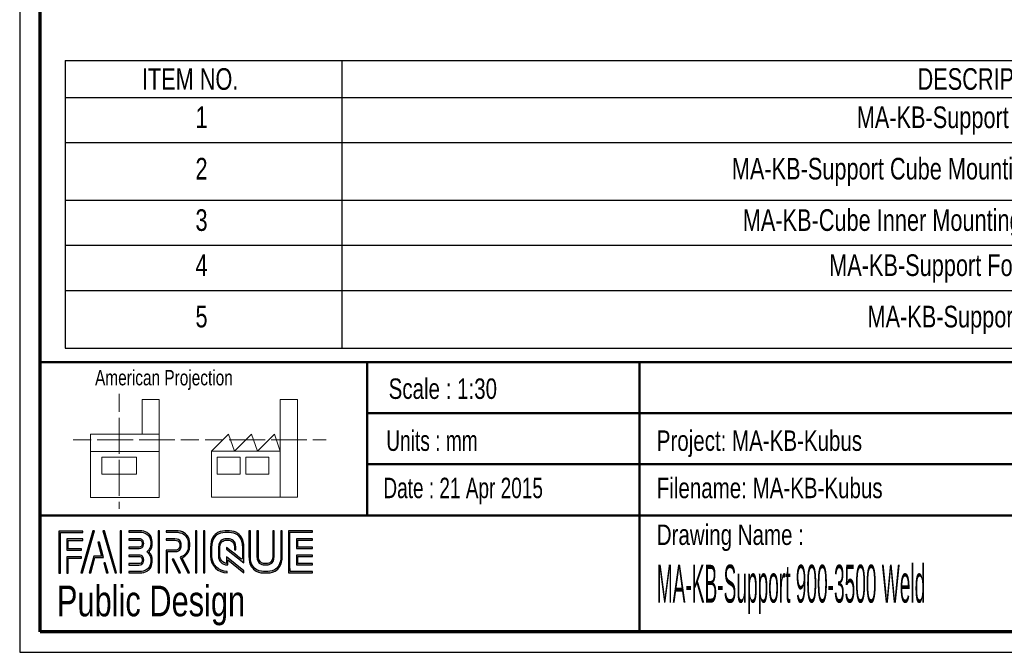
# Paper-space layout 'MA-KB-Support Samenstelling' of a CAD drawing. Header units: millimetres. Extents: x 7 to 203, y 7 to 289.
# Tile 1 of 4: x 7 to 103, y 7 to 69. Entities that reach past the tile are written whole.
import ezdxf

# ---------------------------------------------------------------- set-up
doc = ezdxf.new("R2010")
doc.units = ezdxf.units.MM
for name, color, linetype in [('FORMAT', 7, 'Continuous'), ('LAYER1', 7, 'Continuous'), ('LAYER2', 7, 'Continuous'), ('LOGO', 7, 'Continuous')]:
    doc.layers.add(name, color=color, linetype=linetype)
doc.styles.add('SLDTEXTSTYLE0', font='TXT', dxfattribs={"width": 0.7})
doc.styles.add('SLDTEXTSTYLE1', font='TXT', dxfattribs={"width": 0.75})
doc.styles.add('SLDTEXTSTYLE3', font='TXT', dxfattribs={"width": 0.694444})
doc.styles.add('SLDTEXTSTYLE4', font='TXT', dxfattribs={"width": 0.37675})

# ---------------------------------------------------------------- blocks, each defined once
blk = doc.blocks.new('SW_TABLEANNOTATION_2')
at = {"layer": 'LOGO', "color": 0}
for p, q in [((0, 0), (0, -3.594)), ((0, 0), (27.042, 0)), ((27.042, 0), (27.042, -3.594)), ((27.042, 0), (157.302, 0)), ((0, -3.594), (27.042, -3.594)), ((0, -3.594), (0, -8.006)), ((27.042, -3.594), (157.302, -3.594)), ((27.042, -3.594), (27.042, -8.006)), ((0, -8.006), (0, -13.65)), ((0, -8.006), (27.042, -8.006)), ((27.042, -8.006), (27.042, -13.65)), ((27.042, -8.006), (157.302, -8.006)), ((0, -13.65), (0, -18.061)), ((0, -13.65), (27.042, -13.65)), ((27.042, -13.65), (27.042, -18.061)), ((27.042, -13.65), (157.302, -13.65)), ((0, -18.061), (0, -22.473)), ((0, -18.061), (27.042, -18.061)), ((27.042, -18.061), (27.042, -22.473)), ((27.042, -18.061), (157.302, -18.061)), ((0, -22.473), (0, -28.117)), ((0, -22.473), (27.042, -22.473)), ((27.042, -22.473), (27.042, -28.117)), ((27.042, -22.473), (157.302, -22.473)), ((0, -28.117), (27.042, -28.117)), ((27.042, -28.117), (157.302, -28.117))]:
    blk.add_line(p, q, dxfattribs=at)
at = {"layer": 'LOGO', "color": 0, "attachment_point": 1, "style": 'SLDTEXTSTYLE1'}
for s, insert, char_height in [('ITEM NO.', (7.495, -0.736), 2.1167), ('DESCRIPTION', (83.312, -0.736), 2.11667), ('1', (12.739, -4.482), 2.117), ('MA-KB-Support Hatch', (77.367, -4.482), 2.11667), ('2', (12.739, -9.51), 2.117), ('MA-KB-Support Cube Mounting Bracket', (65.159, -9.51), 2.11667), ('MA-KB-Cube Inner Mounting Tube 900', (66.229, -14.538), 2.11667), ('3', (12.739, -14.538), 2.117), ('4', (12.739, -18.95), 2.117), ('MA-KB-Support Foot Plate', (74.673, -18.95), 2.11667), ('5', (12.739, -23.978), 2.117), ('MA-KB-Support 3500', (78.42, -23.978), 2.11667)]:
    blk.add_mtext(s, dxfattribs=dict(at, insert=insert, char_height=char_height))

psp = doc.layouts.new('MA-KB-Support Samenstelling')

# ---------------------------------------------------------------- hatches: boundary and pattern name
at = {"layer": 'LOGO'}
for points in [[(10.68855, 15.1336), (10.82672, 15.1336), (10.82672, 19.11912), (13.02469, 19.11912), (13.02469, 19.25686), (10.68855, 19.25686)], [(14.15456, 19.27963), (14.01166, 19.27963), (12.83191, 15.15637), (12.97446, 15.15637)], [(16.31629, 15.15637), (15.13619, 19.27963), (14.98918, 19.27963), (16.17147, 15.15637)], [(16.81752, 15.15637), (16.81752, 19.27963), (16.67918, 19.27963), (16.67918, 15.15637)], [(20.52093, 15.15637), (20.52093, 19.27963), (20.38267, 19.27963), (20.38267, 15.15637)], [(24.1686, 15.15637), (24.1686, 19.27963), (24.0306, 19.27963), (24.0306, 15.15637)], [(24.95308, 15.15637), (24.95308, 19.27963), (24.81518, 19.27963), (24.81518, 15.15637)], [(11.58785, 17.50692), (11.58785, 18.3377), (13.02469, 18.3377), (13.02469, 18.47596), (11.44976, 18.47596), (11.44976, 17.36866), (12.88862, 17.36866), (12.88862, 17.50692)], [(34.03082, 17.67811), (34.03082, 18.36047), (35.46179, 18.36047), (35.46179, 18.49873), (33.89221, 18.49873), (33.89221, 17.53967), (35.46179, 17.53967), (35.46179, 17.67811)], [(13.78983, 15.15637), (14.20164, 16.66759), (15.03609, 16.66759), (14.641, 18.16306), (14.49338, 18.16306), (14.85705, 16.80585), (14.09593, 16.80585), (13.64956, 15.15637)], [(11.58785, 15.1336), (11.58785, 16.58759), (12.88862, 16.58759), (12.88862, 16.72532), (11.44976, 16.72532), (11.44976, 15.1336)], [(22.56952, 15.15637), (21.91096, 16.49853), (21.75712, 16.49853), (22.41578, 15.15637)], [(35.46179, 15.93832), (35.46179, 16.07676), (34.03082, 16.07676), (34.03082, 16.75912), (35.46179, 16.75912), (35.46179, 16.89721), (33.89221, 16.89721), (33.89221, 15.93832)], [(15.48788, 15.15637), (15.21477, 16.14361), (15.06706, 16.14361), (15.34778, 15.15637)]]:
    psp.add_hatch(color=7, dxfattribs=at).paths.add_polyline_path(points, flags=0)
h = psp.add_hatch(color=7, dxfattribs=at)
edge = h.paths.add_edge_path(flags=0)
edge.add_line((17.53017, 15.15637), (18.53718, 15.15637))
edge.add_spline(control_points=[(18.53718, 15.15637), (19.23136, 15.15637), (19.79569, 15.72253), (19.79569, 16.41803), (19.79569, 16.71117), (19.68123, 16.99259), (19.47874, 17.2215), (19.68123, 17.44989), (19.79569, 17.73149), (19.79569, 18.0248), (19.79569, 18.7196), (19.23136, 19.28488), (18.53718, 19.28488)], knot_values=[0, 0, 0, 0, 1, 2, 3, 4, 5, 6, 7, 8, 9, 10, 10, 10, 10], weights=[1, 1, 1, 1, 1, 1, 1, 1, 1, 1, 1, 1, 1], degree=3, periodic=0)
edge.add_line((18.53718, 19.28488), (17.53017, 19.28488))
edge.add_line((17.53017, 19.28488), (17.53017, 19.1468))
edge.add_line((17.53017, 19.1468), (18.53718, 19.1468))
edge.add_spline(control_points=[(18.53718, 19.1468), (19.15506, 19.1468), (19.65769, 18.64347), (19.65769, 18.0248), (19.65769, 17.74759), (19.54507, 17.47929), (19.34101, 17.26928)], knot_values=[0, 0, 0, 0, 1, 2, 3, 4, 4, 4, 4], weights=[1, 1, 1, 1, 1, 1, 1], degree=3, periodic=0)
edge.add_line((19.34101, 17.26928), (19.2941, 17.2215))
edge.add_line((19.2941, 17.2215), (19.34101, 17.17303))
edge.add_spline(control_points=[(19.34101, 17.17303), (19.54507, 16.96319), (19.65769, 16.6949), (19.65769, 16.41803), (19.65769, 15.79849), (19.15506, 15.29463), (18.53718, 15.29463)], knot_values=[0, 0, 0, 0, 1, 2, 3, 4, 4, 4, 4], weights=[1, 1, 1, 1, 1, 1, 1], degree=3, periodic=0)
edge.add_line((18.53718, 15.29463), (17.53017, 15.29463))
edge.add_line((17.53017, 15.29463), (17.53017, 15.15637))
h = psp.add_hatch(color=7, dxfattribs=at)
edge = h.paths.add_edge_path(flags=0)
edge.add_line((23.29083, 15.15637), (23.44431, 15.15637))
edge.add_line((23.44431, 15.15637), (22.71977, 16.63172))
edge.add_spline(control_points=[(22.71977, 16.63172), (23.1755, 16.87498), (23.47109, 17.34909), (23.47109, 17.86957), (23.47109, 18.64697), (22.83965, 19.27963), (22.06365, 19.27963)], knot_values=[0, 0, 0, 0, 1, 2, 3, 4, 4, 4, 4], weights=[1, 1, 1, 1, 1, 1, 1], degree=3, periodic=0)
edge.add_line((22.06365, 19.27963), (21.16707, 19.27963))
edge.add_line((21.16707, 19.27963), (21.16707, 19.1419))
edge.add_line((21.16707, 19.1419), (22.06365, 19.1419))
edge.add_spline(control_points=[(22.06365, 19.1419), (22.7637, 19.1419), (23.33318, 18.57101), (23.33318, 17.86957), (23.33318, 17.37831), (23.04634, 16.92608), (22.60164, 16.71765)], knot_values=[0, 0, 0, 0, 1, 2, 3, 4, 4, 4, 4], weights=[1, 1, 1, 1, 1, 1, 1], degree=3, periodic=0)
edge.add_line((22.60164, 16.71765), (22.53802, 16.6879))
edge.add_line((22.53802, 16.6879), (23.29083, 15.15637))
h = psp.add_hatch(color=7, dxfattribs=at)
edge = h.paths.add_edge_path(flags=0)
edge.add_line((28.7594, 16.14274), (28.75992, 17.64766))
edge.add_spline(control_points=[(28.75992, 17.64766), (28.75992, 18.54774), (28.02908, 19.27963), (27.13101, 19.27963), (26.23206, 19.27963), (25.50104, 18.54774), (25.50104, 17.64766)], knot_values=[0, 0, 0, 0, 1, 2, 3, 4, 4, 4, 4], weights=[1, 1, 1, 1, 1, 1, 1], degree=3, periodic=0)
edge.add_line((25.50104, 17.64766), (25.50104, 16.78853))
edge.add_spline(control_points=[(25.50104, 16.78853), (25.50104, 15.88879), (26.23163, 15.15637), (27.12996, 15.15637)], knot_values=[1, 1, 1, 1, 2, 2, 2, 2], weights=[1, 1, 1, 1], degree=3, periodic=0)
edge.add_line((27.12996, 15.15637), (27.12996, 15.29463))
edge.add_spline(control_points=[(27.12996, 15.29463), (26.30776, 15.29463), (25.6393, 15.9651), (25.6393, 16.78853)], knot_values=[3, 3, 3, 3, 4, 4, 4, 4], weights=[1, 1, 1, 1], degree=3, periodic=0)
edge.add_line((25.6393, 16.78853), (25.6393, 17.64766))
edge.add_spline(control_points=[(25.6393, 17.64766), (25.6393, 18.47161), (26.30837, 19.1419), (27.13101, 19.1419), (27.95295, 19.1419), (28.62158, 18.47161), (28.62158, 17.64766)], knot_values=[0, 0, 0, 0, 1, 2, 3, 4, 4, 4, 4], weights=[1, 1, 1, 1, 1, 1, 1], degree=3, periodic=0)
edge.add_spline(control_points=[(28.62158, 17.64766), (28.62158, 16.64869), (28.62158, 16.4224), (28.4274, 16.57064), (27.05969, 17.63505)], knot_values=[0, 0, 0, 0, 1, 2, 2, 2, 2], weights=[1, 1, 1, 1, 1], degree=3, periodic=0)
edge.add_line((27.05969, 17.63505), (27.05969, 17.46897))
edge.add_line((27.05969, 17.46897), (28.7594, 16.14274))
h = psp.add_hatch(color=7, dxfattribs=at)
edge = h.paths.add_edge_path(flags=0)
edge.add_line((29.25932, 19.27963), (29.25932, 16.78853))
edge.add_spline(control_points=[(29.25932, 16.78853), (29.25932, 15.88879), (29.98999, 15.15637), (30.88806, 15.15637), (31.78709, 15.15637), (32.51793, 15.88879), (32.51793, 16.78853)], knot_values=[0, 0, 0, 0, 1, 2, 3, 4, 4, 4, 4], weights=[1, 1, 1, 1, 1, 1, 1], degree=3, periodic=0)
edge.add_line((32.51793, 16.78853), (32.51793, 19.27963))
edge.add_line((32.51793, 19.27963), (32.37994, 19.27963))
edge.add_line((32.37994, 19.27963), (32.37994, 16.78853))
edge.add_spline(control_points=[(32.37994, 16.78853), (32.37994, 15.9651), (31.71061, 15.29463), (30.88806, 15.29463), (30.06603, 15.29463), (29.39705, 15.9651), (29.39705, 16.78853)], knot_values=[0, 0, 0, 0, 1, 2, 3, 4, 4, 4, 4], weights=[1, 1, 1, 1, 1, 1, 1], degree=3, periodic=0)
edge.add_line((29.39705, 16.78853), (29.39705, 19.27963))
edge.add_line((29.39705, 19.27963), (29.25932, 19.27963))
h = psp.add_hatch(color=7, dxfattribs=at)
edge = h.paths.add_edge_path(flags=0)
edge.add_line((30.03917, 19.27963), (30.03917, 16.79045))
edge.add_spline(control_points=[(30.03917, 16.79045), (30.03917, 16.32107), (30.4199, 15.93885), (30.88806, 15.93885), (31.35647, 15.93885), (31.73747, 16.32107), (31.73747, 16.79045)], knot_values=[0, 0, 0, 0, 1, 2, 3, 4, 4, 4, 4], weights=[1, 1, 1, 1, 1, 1, 1], degree=3, periodic=0)
edge.add_line((31.73747, 16.79045), (31.73747, 19.27963))
edge.add_line((31.73747, 19.27963), (31.59956, 19.27963))
edge.add_line((31.59956, 19.27963), (31.59956, 16.79045))
edge.add_spline(control_points=[(31.59956, 16.79045), (31.59956, 16.39703), (31.27999, 16.07693), (30.88806, 16.07693), (30.49577, 16.07693), (30.1769, 16.39703), (30.1769, 16.79045)], knot_values=[0, 0, 0, 0, 1, 2, 3, 4, 4, 4, 4], weights=[1, 1, 1, 1, 1, 1, 1], degree=3, periodic=0)
edge.add_line((30.1769, 16.79045), (30.1769, 19.27963))
edge.add_line((30.1769, 19.27963), (30.03917, 19.27963))
h = psp.add_hatch(color=7, dxfattribs=at)
edge = h.paths.add_edge_path(flags=0)
edge.add_line((35.46179, 15.15585), (35.46179, 15.29393))
edge.add_spline(control_points=[(35.46179, 15.29393), (33.39894, 15.29393), (33.26926, 15.29393), (33.26926, 15.42484), (33.26926, 19.01099), (33.26926, 19.1419)], knot_values=[0, 0, 0, 0, 1, 2, 3, 3, 3, 3], weights=[1, 1, 1, 1, 1, 1], degree=3, periodic=0)
edge.add_line((33.26926, 19.1419), (35.46179, 19.1419))
edge.add_line((35.46179, 19.1419), (35.46179, 19.27963))
edge.add_line((35.46179, 19.27963), (33.13091, 19.27963))
edge.add_line((33.13091, 19.27963), (33.13091, 15.15585))
edge.add_line((33.13091, 15.15585), (35.46179, 15.15585))
h = psp.add_hatch(color=7, dxfattribs=at)
edge = h.paths.add_edge_path(flags=0)
edge.add_line((17.53017, 17.53932), (18.53517, 17.53932))
edge.add_spline(control_points=[(18.53517, 17.53932), (18.78762, 17.57065), (18.97121, 17.77909), (18.97121, 18.02428), (18.97121, 18.29415), (18.75708, 18.50608), (18.48337, 18.50608)], knot_values=[0, 0, 0, 0, 1, 2, 3, 4, 4, 4, 4], weights=[1, 1, 1, 1, 1, 1, 1], degree=3, periodic=0)
edge.add_line((18.48337, 18.50608), (17.53017, 18.50608))
edge.add_line((17.53017, 18.50608), (17.53017, 18.36783))
edge.add_line((17.53017, 18.36783), (18.48337, 18.36783))
edge.add_spline(control_points=[(18.48337, 18.36783), (18.67947, 18.36783), (18.83321, 18.21697), (18.83321, 18.02428), (18.83321, 17.84857), (18.70143, 17.69911), (18.52607, 17.67671)], knot_values=[0, 0, 0, 0, 1, 2, 3, 4, 4, 4, 4], weights=[1, 1, 1, 1, 1, 1, 1], degree=3, periodic=0)
edge.add_line((18.52607, 17.67671), (17.53017, 17.67723))
edge.add_line((17.53017, 17.67723), (17.53017, 17.53932))
h = psp.add_hatch(color=7, dxfattribs=at)
edge = h.paths.add_edge_path(flags=0)
edge.add_line((21.16707, 18.36047), (22.00957, 18.36047))
edge.add_spline(control_points=[(22.00957, 18.36047), (22.27699, 18.36047), (22.49427, 18.14049), (22.49427, 17.86957), (22.49427, 17.599), (22.27699, 17.37866), (22.00957, 17.37866)], knot_values=[0, 0, 0, 0, 1, 2, 3, 4, 4, 4, 4], weights=[1, 1, 1, 1, 1, 1, 1], degree=3, periodic=0)
edge.add_line((22.00957, 17.37866), (21.16707, 17.37866))
edge.add_line((21.16707, 17.37866), (21.16707, 15.15637))
edge.add_line((21.16707, 15.15637), (21.30507, 15.15637))
edge.add_line((21.30507, 15.15637), (21.30507, 17.24093))
edge.add_line((21.30507, 17.24093), (22.00957, 17.24093))
edge.add_spline(control_points=[(22.00957, 17.24093), (22.35312, 17.24093), (22.63244, 17.5227), (22.63244, 17.86957), (22.63244, 18.21627), (22.35312, 18.49873), (22.00957, 18.49873)], knot_values=[0, 0, 0, 0, 1, 2, 3, 4, 4, 4, 4], weights=[1, 1, 1, 1, 1, 1, 1], degree=3, periodic=0)
edge.add_line((22.00957, 18.49873), (21.16707, 18.49873))
edge.add_line((21.16707, 18.49873), (21.16707, 18.36047))
h = psp.add_hatch(color=7, dxfattribs=at)
edge = h.paths.add_edge_path(flags=0)
edge.add_line((28.7594, 15.15637), (28.7594, 15.34836))
edge.add_line((28.7594, 15.34836), (27.05969, 16.71555))
edge.add_line((27.05969, 16.71555), (27.05969, 16.09041))
edge.add_spline(control_points=[(27.05969, 16.09041), (26.70197, 16.12681), (26.41863, 16.421), (26.41863, 16.79045)], knot_values=[0, 0, 0, 0, 1, 1, 1, 1], weights=[1, 1, 1, 1], degree=3, periodic=0)
edge.add_line((26.41863, 16.79045), (26.41941, 17.64626))
edge.add_spline(control_points=[(26.41941, 17.64626), (26.41941, 18.03933), (26.73881, 18.3596), (27.13101, 18.3596), (27.52295, 18.3596), (27.84225, 18.03933), (27.84225, 17.64626)], knot_values=[0, 0, 0, 0, 1, 2, 3, 4, 4, 4, 4], weights=[1, 1, 1, 1, 1, 1, 1], degree=3, periodic=0)
edge.add_line((27.84225, 17.64626), (27.84147, 17.40877))
edge.add_line((27.84147, 17.40877), (27.97955, 17.40824))
edge.add_line((27.97955, 17.40824), (27.98007, 17.64591))
edge.add_spline(control_points=[(27.98007, 17.64591), (27.98007, 18.11546), (27.59908, 18.49733), (27.13101, 18.49733), (26.66259, 18.49733), (26.28142, 18.11546), (26.28142, 17.64626)], knot_values=[0, 0, 0, 0, 1, 2, 3, 4, 4, 4, 4], weights=[1, 1, 1, 1, 1, 1, 1], degree=3, periodic=0)
edge.add_line((26.28142, 17.64626), (26.28037, 16.79045))
edge.add_spline(control_points=[(26.28037, 16.79045), (26.28037, 16.32072), (26.66084, 15.93815), (27.12821, 15.93815)], knot_values=[0, 0, 0, 0, 1, 1, 1, 1], weights=[1, 1, 1, 1], degree=3, periodic=0)
edge.add_line((27.12821, 15.93815), (27.19734, 15.93815))
edge.add_line((27.19734, 15.93815), (27.19734, 16.43605))
edge.add_line((27.19734, 16.43605), (28.7594, 15.15637))
h = psp.add_hatch(color=7, dxfattribs=at)
edge = h.paths.add_edge_path(flags=0)
edge.add_line((17.53017, 15.92887), (18.48337, 15.92887))
edge.add_spline(control_points=[(18.48337, 15.92887), (18.75253, 15.92887), (18.97121, 16.14816), (18.97121, 16.41803), (18.97121, 16.68807), (18.75708, 16.89966), (18.48337, 16.89966), (18.48319, 16.89966), (17.52999, 16.89773)], knot_values=[0, 0, 0, 0, 1, 2, 3, 4, 5, 6, 6, 6, 6], weights=[1, 1, 1, 1, 1, 1, 1, 1, 1], degree=3, periodic=0)
edge.add_line((17.52999, 16.89773), (17.53017, 16.75965))
edge.add_line((17.53017, 16.75965), (18.48337, 16.76157))
edge.add_spline(control_points=[(18.48337, 16.76157), (18.67947, 16.76157), (18.83321, 16.61054), (18.83321, 16.41803), (18.83321, 16.22429), (18.67632, 16.06661), (18.48337, 16.06661)], knot_values=[0, 0, 0, 0, 1, 2, 3, 4, 4, 4, 4], weights=[1, 1, 1, 1, 1, 1, 1], degree=3, periodic=0)
edge.add_line((18.48337, 16.06661), (17.53017, 16.06661))
edge.add_line((17.53017, 16.06661), (17.53017, 15.92887))

# ---------------------------------------------------------------- linework, layer by layer
at = {"color": 7, "linetype": 'Continuous', "lineweight": 18}
for p, q in [((16.57731, 32.67884), (16.57731, 30.92174)), ((20.49867, 32.11456), (18.81678, 32.11456)), ((18.81678, 32.11456), (18.81678, 28.73787)), ((20.49867, 27.0496), (20.49867, 32.11456)), ((32.31947, 27.05393), (32.31947, 32.11897)), ((32.31947, 32.11897), (34.00137, 32.11897)), ((34.00137, 32.11897), (34.00137, 22.55316)), ((16.57731, 30.33447), (16.57731, 28.57272)), ((12.08922, 28.17816), (13.83971, 28.17816)), ((13.77111, 28.73787), (13.77111, 27.0496)), ((13.77111, 28.73787), (20.49867, 28.73787)), ((14.4247, 28.17816), (16.17967, 28.17816)), ((16.17967, 28.17816), (17.93473, 28.17816)), ((16.57731, 28.57272), (16.57731, 26.81105)), ((18.51972, 28.17816), (20.2747, 28.17816)), ((20.2747, 28.17816), (22.02967, 28.17816)), ((22.61466, 28.17816), (24.36964, 28.17816)), ((24.97951, 28.18257), (26.73449, 28.18257)), ((25.59191, 27.05393), (27.2738, 28.74228)), ((27.2738, 28.74228), (27.83611, 27.05393)), ((27.31948, 28.18257), (29.07446, 28.18257)), ((27.83611, 27.05393), (29.518, 28.74228)), ((29.07446, 28.18257), (30.82943, 28.18257)), ((29.518, 28.74228), (30.08, 27.05393)), ((30.08, 27.05393), (31.76189, 28.74228)), ((31.41442, 28.18257), (33.16971, 28.18257)), ((31.76189, 28.74228), (32.31947, 27.05393)), ((33.16971, 28.18257), (34.92469, 28.18257)), ((35.50968, 28.18257), (36.80756, 28.18257)), ((13.77111, 27.0496), (20.49867, 27.0496)), ((13.77111, 27.0496), (13.77111, 22.54875)), ((20.49867, 27.0496), (20.49867, 22.54875)), ((32.31947, 27.05393), (25.59191, 27.05393)), ((25.59191, 27.05393), (25.59191, 22.55316)), ((32.31947, 27.05393), (32.31947, 22.55316)), ((14.89542, 26.48997), (18.2592, 26.48997)), ((14.89542, 24.80146), (14.89542, 26.48997)), ((16.57731, 26.22377), (16.57731, 24.46218)), ((18.2592, 26.48997), (18.2592, 24.80146)), ((26.15422, 26.49438), (28.39811, 26.49438)), ((26.15422, 24.80587), (26.15422, 26.49438)), ((28.39811, 26.49438), (28.39811, 24.80587)), ((28.95569, 26.49438), (31.19989, 26.49438)), ((28.95569, 24.80587), (28.95569, 26.49438)), ((31.19989, 26.49438), (31.19989, 24.80587)), ((18.2592, 24.80146), (14.89542, 24.80146)), ((16.57731, 24.46218), (16.57731, 22.70028)), ((28.39811, 24.80587), (26.15422, 24.80587)), ((31.19989, 24.80587), (28.95569, 24.80587)), ((13.77111, 22.54875), (20.49867, 22.54875)), ((25.59191, 22.55316), (32.31947, 22.55316)), ((32.31947, 22.55316), (34.00137, 22.55316)), ((16.57731, 22.11308), (16.57731, 21.42476))]:
    psp.add_line(p, q, dxfattribs=at)
at = {"layer": 'LAYER1', "lineweight": 50}
for p, q in [((8.85193, 35.78391), (201.35193, 35.78391)), ((40.81378, 35.78391), (40.81378, 20.78391)), ((67.43211, 35.78391), (67.43211, 9.38997)), ((40.81378, 30.78391), (132.8499, 30.78391)), ((40.81378, 25.78391), (132.8499, 25.78391)), ((8.85193, 20.78391), (201.35193, 20.78391))]:
    psp.add_line(p, q, dxfattribs=at)
at = {"layer": 'LAYER2', "lineweight": 70}
for p, q in [((8.85193, 9.38997), (8.85193, 287.70219)), ((201.35193, 9.38997), (8.85193, 9.38997))]:
    psp.add_line(p, q, dxfattribs=at)
at = {"layer": 'LOGO'}
for p, q in [((6.85193, 289.01784), (6.85193, 7.38997)), ((6.85193, 7.38997), (203.35304, 7.38997))]:
    psp.add_line(p, q, dxfattribs=at)
at = {"layer": 'LOGO', "color": 7, "linetype": 'Continuous', "lineweight": 25}
for p, q in [((13.02469, 19.25686), (10.68855, 19.25686)), ((14.01166, 19.27963), (12.83191, 15.15637)), ((12.97446, 15.15637), (14.15456, 19.27963))]:
    psp.add_line(p, q, dxfattribs=at)
at = {"layer": 'LOGO', "color": 7, "lineweight": 25}
for p, q in [((10.68855, 19.25686), (10.68855, 15.1336)), ((13.02469, 19.11912), (13.02469, 19.25686)), ((14.15456, 19.27963), (14.01166, 19.27963)), ((14.98918, 19.27963), (16.17147, 15.15637)), ((15.13619, 19.27963), (14.98918, 19.27963)), ((16.31629, 15.15637), (15.13619, 19.27963)), ((16.67918, 19.27963), (16.67918, 15.15637)), ((16.81752, 19.27963), (16.67918, 19.27963)), ((16.81752, 15.15637), (16.81752, 19.27963)), ((17.53017, 19.28488), (17.53017, 19.1468)), ((18.53718, 19.28488), (17.53017, 19.28488)), ((20.38267, 19.27963), (20.38267, 15.15637)), ((20.52093, 19.27963), (20.38267, 19.27963)), ((20.52093, 15.15637), (20.52093, 19.27963)), ((22.06365, 19.27963), (21.16707, 19.27963)), ((21.16707, 19.27963), (21.16707, 19.1419)), ((24.0306, 19.27963), (24.0306, 15.15637)), ((24.1686, 19.27963), (24.0306, 19.27963)), ((24.1686, 15.15637), (24.1686, 19.27963)), ((24.81518, 19.27963), (24.81518, 15.15637)), ((24.95308, 19.27963), (24.81518, 19.27963)), ((24.95308, 15.15637), (24.95308, 19.27963)), ((29.39705, 19.27963), (29.25932, 19.27963)), ((29.25932, 19.27963), (29.25932, 16.78853)), ((29.39705, 19.27963), (29.25932, 19.27963)), ((29.25932, 19.27963), (29.25932, 16.78853)), ((29.39705, 16.78853), (29.39705, 19.27963)), ((29.39705, 16.78853), (29.39705, 19.27963)), ((30.1769, 19.27963), (30.03917, 19.27963)), ((30.03917, 19.27963), (30.03917, 16.79045)), ((30.1769, 19.27963), (30.03917, 19.27963)), ((30.03917, 19.27963), (30.03917, 16.79045)), ((30.1769, 16.79045), (30.1769, 19.27963)), ((30.1769, 16.79045), (30.1769, 19.27963)), ((31.59956, 19.27963), (31.59956, 16.79045)), ((31.73747, 19.27963), (31.59956, 19.27963)), ((31.59956, 19.27963), (31.59956, 16.79045)), ((31.73747, 19.27963), (31.59956, 19.27963)), ((31.73747, 16.79045), (31.73747, 19.27963)), ((31.73747, 16.79045), (31.73747, 19.27963)), ((32.37994, 19.27963), (32.37994, 16.78853)), ((32.51793, 19.27963), (32.37994, 19.27963)), ((32.37994, 19.27963), (32.37994, 16.78853)), ((32.51793, 19.27963), (32.37994, 19.27963)), ((32.51793, 16.78853), (32.51793, 19.27963)), ((32.51793, 16.78853), (32.51793, 19.27963)), ((35.46179, 19.27963), (33.13091, 19.27963)), ((33.13091, 19.27963), (33.13091, 15.15585)), ((35.46179, 19.27963), (33.13091, 19.27963)), ((33.13091, 19.27963), (33.13091, 15.15585)), ((35.46179, 19.1419), (35.46179, 19.27963)), ((35.46179, 19.1419), (35.46179, 19.27963)), ((10.82672, 19.11912), (13.02469, 19.11912)), ((10.82672, 15.1336), (10.82672, 19.11912)), ((13.02469, 18.47596), (11.44976, 18.47596)), ((11.44976, 18.47596), (11.44976, 17.36866)), ((11.58785, 17.50692), (11.58785, 18.3377)), ((11.58785, 18.3377), (13.02469, 18.3377)), ((13.02469, 18.3377), (13.02469, 18.47596)), ((17.53017, 19.1468), (18.53718, 19.1468)), ((17.53017, 18.50608), (17.53017, 18.36783)), ((18.48337, 18.50608), (17.53017, 18.50608)), ((17.53017, 18.36783), (18.48337, 18.36783)), ((21.16707, 19.1419), (22.06365, 19.1419)), ((22.00957, 18.49873), (21.16707, 18.49873)), ((21.16707, 18.49873), (21.16707, 18.36047)), ((22.00957, 18.49873), (21.16707, 18.49873)), ((21.16707, 18.49873), (21.16707, 18.36047)), ((21.16707, 18.36047), (22.00957, 18.36047)), ((21.16707, 18.36047), (22.00957, 18.36047)), ((33.26926, 19.1419), (35.46179, 19.1419)), ((33.26926, 19.1419), (35.46179, 19.1419)), ((35.46179, 18.49873), (33.89221, 18.49873)), ((33.89221, 18.49873), (33.89221, 17.53967)), ((35.46179, 18.49873), (33.89221, 18.49873)), ((33.89221, 18.49873), (33.89221, 17.53967)), ((34.03082, 17.67811), (34.03082, 18.36047)), ((34.03082, 18.36047), (35.46179, 18.36047)), ((34.03082, 17.67811), (34.03082, 18.36047)), ((34.03082, 18.36047), (35.46179, 18.36047)), ((35.46179, 18.36047), (35.46179, 18.49873)), ((35.46179, 18.36047), (35.46179, 18.49873)), ((11.44976, 17.36866), (12.88862, 17.36866)), ((12.88862, 17.50692), (11.58785, 17.50692)), ((12.88862, 17.36866), (12.88862, 17.50692)), ((14.641, 18.16306), (14.49338, 18.16306)), ((14.49338, 18.16306), (14.85705, 16.80585)), ((15.03609, 16.66759), (14.641, 18.16306)), ((18.52607, 17.67671), (17.53017, 17.67723)), ((17.53017, 17.67723), (17.53017, 17.53932)), ((17.53017, 17.53932), (18.53517, 17.53932)), ((22.00957, 17.37866), (21.16707, 17.37866)), ((21.16707, 17.37866), (21.16707, 15.15637)), ((22.00957, 17.37866), (21.16707, 17.37866)), ((21.16707, 17.37866), (21.16707, 15.15637)), ((25.50104, 17.64766), (25.50104, 16.78853)), ((25.50104, 17.64766), (25.50104, 16.78853)), ((25.6393, 16.78853), (25.6393, 17.64766)), ((25.6393, 16.78853), (25.6393, 17.64766)), ((26.28142, 17.64626), (26.28037, 16.79045)), ((26.41863, 16.79045), (26.41941, 17.64626)), ((27.05969, 17.63505), (27.05969, 17.46897)), ((27.05969, 17.63505), (27.05969, 17.46897)), ((27.05969, 17.46897), (28.7594, 16.14274)), ((27.05969, 17.46897), (28.7594, 16.14274)), ((27.84225, 17.64626), (27.84147, 17.40877)), ((27.84147, 17.40877), (27.97955, 17.40824)), ((27.97955, 17.40824), (27.98007, 17.64591)), ((28.7594, 16.14274), (28.75992, 17.64766)), ((28.7594, 16.14274), (28.75992, 17.64766)), ((33.89221, 17.53967), (35.46179, 17.53967)), ((33.89221, 17.53967), (35.46179, 17.53967)), ((35.46179, 17.67811), (34.03082, 17.67811)), ((35.46179, 17.67811), (34.03082, 17.67811)), ((35.46179, 17.53967), (35.46179, 17.67811)), ((35.46179, 17.53967), (35.46179, 17.67811)), ((12.88862, 16.72532), (11.44976, 16.72532)), ((11.44976, 16.72532), (11.44976, 15.1336)), ((11.58785, 15.1336), (11.58785, 16.58759)), ((11.58785, 16.58759), (12.88862, 16.58759)), ((12.88862, 16.58759), (12.88862, 16.72532)), ((14.09593, 16.80585), (13.64956, 15.15637)), ((13.78983, 15.15637), (14.20164, 16.66759)), ((14.85705, 16.80585), (14.09593, 16.80585)), ((17.52999, 16.89773), (17.53017, 16.75965)), ((17.53017, 16.75965), (18.48337, 16.76157)), ((19.34101, 17.26928), (19.2941, 17.2215)), ((19.2941, 17.2215), (19.34101, 17.17303)), ((21.30507, 15.15637), (21.30507, 17.24093)), ((21.30507, 17.24093), (22.00957, 17.24093)), ((21.30507, 15.15637), (21.30507, 17.24093)), ((21.30507, 17.24093), (22.00957, 17.24093)), ((21.75712, 16.49853), (22.41578, 15.15637)), ((21.91096, 16.49853), (21.75712, 16.49853)), ((21.75712, 16.49853), (22.41578, 15.15637)), ((21.91096, 16.49853), (21.75712, 16.49853)), ((22.56952, 15.15637), (21.91096, 16.49853)), ((22.56952, 15.15637), (21.91096, 16.49853)), ((22.60164, 16.71765), (22.53802, 16.6879)), ((22.53802, 16.6879), (23.29083, 15.15637)), ((23.44431, 15.15637), (22.71977, 16.63172)), ((28.7594, 15.34836), (27.05969, 16.71555)), ((27.05969, 16.71555), (27.05969, 16.09041)), ((27.19734, 15.93815), (27.19734, 16.43605)), ((27.19734, 16.43605), (28.7594, 15.15637)), ((35.46179, 16.89721), (33.89221, 16.89721)), ((33.89221, 16.89721), (33.89221, 15.93832)), ((35.46179, 16.89721), (33.89221, 16.89721)), ((33.89221, 16.89721), (33.89221, 15.93832)), ((34.03082, 16.07676), (34.03082, 16.75912)), ((34.03082, 16.75912), (35.46179, 16.75912)), ((34.03082, 16.07676), (34.03082, 16.75912)), ((34.03082, 16.75912), (35.46179, 16.75912)), ((35.46179, 16.75912), (35.46179, 16.89721)), ((35.46179, 16.75912), (35.46179, 16.89721)), ((15.06706, 16.14361), (15.34778, 15.15637)), ((15.21477, 16.14361), (15.06706, 16.14361)), ((15.48788, 15.15637), (15.21477, 16.14361)), ((18.48337, 16.06661), (17.53017, 16.06661)), ((17.53017, 16.06661), (17.53017, 15.92887)), ((17.53017, 15.92887), (18.48337, 15.92887)), ((27.12821, 15.93815), (27.19734, 15.93815)), ((33.89221, 15.93832), (35.46179, 15.93832)), ((33.89221, 15.93832), (35.46179, 15.93832)), ((35.46179, 16.07676), (34.03082, 16.07676)), ((35.46179, 16.07676), (34.03082, 16.07676)), ((35.46179, 15.93832), (35.46179, 16.07676)), ((35.46179, 15.93832), (35.46179, 16.07676)), ((10.68855, 15.1336), (10.82672, 15.1336)), ((11.44976, 15.1336), (11.58785, 15.1336)), ((12.83191, 15.15637), (12.97446, 15.15637)), ((13.64956, 15.15637), (13.78983, 15.15637)), ((15.34778, 15.15637), (15.48788, 15.15637)), ((16.17147, 15.15637), (16.31629, 15.15637)), ((16.67918, 15.15637), (16.81752, 15.15637)), ((18.53718, 15.29463), (17.53017, 15.29463)), ((17.53017, 15.29463), (17.53017, 15.15637)), ((17.53017, 15.15637), (18.53718, 15.15637)), ((20.38267, 15.15637), (20.52093, 15.15637)), ((21.16707, 15.15637), (21.30507, 15.15637)), ((21.16707, 15.15637), (21.30507, 15.15637)), ((22.41578, 15.15637), (22.56952, 15.15637)), ((22.41578, 15.15637), (22.56952, 15.15637)), ((23.29083, 15.15637), (23.44431, 15.15637)), ((24.0306, 15.15637), (24.1686, 15.15637)), ((24.81518, 15.15637), (24.95308, 15.15637)), ((27.12996, 15.15637), (27.12996, 15.29463)), ((27.12996, 15.15637), (27.12996, 15.29463)), ((28.7594, 15.15637), (28.7594, 15.34836)), ((33.13091, 15.15585), (35.46179, 15.15585)), ((33.13091, 15.15585), (35.46179, 15.15585)), ((35.46179, 15.15585), (35.46179, 15.29393)), ((35.46179, 15.15585), (35.46179, 15.29393))]:
    psp.add_line(p, q, dxfattribs=at)
for points, degree in [([(18.53718, 15.15637), (19.23136, 15.15637), (19.79569, 15.72253), (19.79569, 16.41803), (19.79569, 16.71117), (19.68123, 16.99259), (19.47874, 17.2215), (19.68123, 17.44989), (19.79569, 17.73149), (19.79569, 18.0248), (19.79569, 18.7196), (19.23136, 19.28488), (18.53718, 19.28488)], 3), ([(22.71977, 16.63172), (23.1755, 16.87498), (23.47109, 17.34909), (23.47109, 17.86957), (23.47109, 18.64697), (22.83965, 19.27963), (22.06365, 19.27963)], 3), ([(28.75992, 17.64766), (28.75992, 18.54774), (28.02908, 19.27963), (27.13101, 19.27963), (26.23206, 19.27963), (25.50104, 18.54774), (25.50104, 17.64766)], 3), ([(18.53517, 17.53932), (18.78762, 17.57065), (18.97121, 17.77909), (18.97121, 18.02428), (18.97121, 18.29415), (18.75708, 18.50608), (18.48337, 18.50608)], 3), ([(18.48337, 18.36783), (18.67947, 18.36783), (18.83321, 18.21697), (18.83321, 18.02428), (18.83321, 17.84857), (18.70143, 17.69911), (18.52607, 17.67671)], 3), ([(18.53718, 19.1468), (19.15506, 19.1468), (19.65769, 18.64347), (19.65769, 18.0248), (19.65769, 17.74759), (19.54507, 17.47929), (19.34101, 17.26928)], 3), ([(22.00957, 17.24093), (22.35312, 17.24093), (22.63244, 17.5227), (22.63244, 17.86957), (22.63244, 18.21627), (22.35312, 18.49873), (22.00957, 18.49873)], 3), ([(22.00957, 18.36047), (22.27699, 18.36047), (22.49427, 18.14049), (22.49427, 17.86957), (22.49427, 17.599), (22.27699, 17.37866), (22.00957, 17.37866)], 3), ([(22.06365, 19.1419), (22.7637, 19.1419), (23.33318, 18.57101), (23.33318, 17.86957), (23.33318, 17.37831), (23.04634, 16.92608), (22.60164, 16.71765)], 3), ([(25.6393, 17.64766), (25.6393, 18.47161), (26.30837, 19.1419), (27.13101, 19.1419), (27.95295, 19.1419), (28.62158, 18.47161), (28.62158, 17.64766)], 3), ([(27.98007, 17.64591), (27.98007, 18.11546), (27.59908, 18.49733), (27.13101, 18.49733), (26.66259, 18.49733), (26.28142, 18.11546), (26.28142, 17.64626)], 3), ([(26.41941, 17.64626), (26.41941, 18.03933), (26.73881, 18.3596), (27.13101, 18.3596), (27.52295, 18.3596), (27.84225, 18.03933), (27.84225, 17.64626)], 3), ([(35.46179, 15.29393), (33.39894, 15.29393), (33.26926, 15.29393), (33.26926, 15.42484), (33.26926, 19.01099), (33.26926, 19.1419)], 3), ([(28.62158, 17.64766), (28.62158, 16.64869), (28.62158, 16.4224), (28.4274, 16.57064), (27.05969, 17.63505)], 3), ([(14.20164, 16.66759), (14.29404, 16.66759), (15.03609, 16.66759)], 2), ([(18.48337, 15.92887), (18.75253, 15.92887), (18.97121, 16.14816), (18.97121, 16.41803), (18.97121, 16.68807), (18.75708, 16.89966), (18.48337, 16.89966), (18.48319, 16.89966), (17.52999, 16.89773)], 3), ([(18.48337, 16.76157), (18.67947, 16.76157), (18.83321, 16.61054), (18.83321, 16.41803), (18.83321, 16.22429), (18.67632, 16.06661), (18.48337, 16.06661)], 3), ([(19.34101, 17.17303), (19.54507, 16.96319), (19.65769, 16.6949), (19.65769, 16.41803), (19.65769, 15.79849), (19.15506, 15.29463), (18.53718, 15.29463)], 3), ([(25.50104, 16.78853), (25.50104, 15.88879), (26.23163, 15.15637), (27.12996, 15.15637)], 3), ([(25.50104, 16.78853), (25.50104, 15.88879), (26.23163, 15.15637), (27.12996, 15.15637)], 3), ([(27.12996, 15.29463), (26.30776, 15.29463), (25.6393, 15.9651), (25.6393, 16.78853)], 3), ([(27.12996, 15.29463), (26.30776, 15.29463), (25.6393, 15.9651), (25.6393, 16.78853)], 3), ([(26.28037, 16.79045), (26.28037, 16.32072), (26.66084, 15.93815), (27.12821, 15.93815)], 3), ([(27.05969, 16.09041), (26.70197, 16.12681), (26.41863, 16.421), (26.41863, 16.79045)], 3), ([(29.25932, 16.78853), (29.25932, 15.88879), (29.98999, 15.15637), (30.88806, 15.15637), (31.78709, 15.15637), (32.51793, 15.88879), (32.51793, 16.78853)], 3), ([(32.37994, 16.78853), (32.37994, 15.9651), (31.71061, 15.29463), (30.88806, 15.29463), (30.06603, 15.29463), (29.39705, 15.9651), (29.39705, 16.78853)], 3), ([(30.03917, 16.79045), (30.03917, 16.32107), (30.4199, 15.93885), (30.88806, 15.93885), (31.35647, 15.93885), (31.73747, 16.32107), (31.73747, 16.79045)], 3), ([(31.59956, 16.79045), (31.59956, 16.39703), (31.27999, 16.07693), (30.88806, 16.07693), (30.49577, 16.07693), (30.1769, 16.39703), (30.1769, 16.79045)], 3)]:
    psp.add_open_spline(points, degree=degree, dxfattribs=at)

# ---------------------------------------------------------------- block references
at = {"layer": 'LOGO'}
psp.add_blockref('SW_TABLEANNOTATION_2', (11.29486, 65.26938), dxfattribs=at)

# ---------------------------------------------------------------- texts
at = {"layer": 'FORMAT', "color": 218, "insert": (69.11941, 15.95536), "char_height": 3.7041667, "attachment_point": 1, "style": 'SLDTEXTSTYLE4'}
psp.add_mtext('MA-KB-Support 900-3500 Weld', dxfattribs=at)
at = {"layer": 'LAYER1', "attachment_point": 1}
for s, insert, char_height, style in [('American Projection', (14.2195, 35.00631), 1.5, 'SLDTEXTSTYLE1'), ('Scale : 1:30', (42.91174, 34.17968), 2, 'SLDTEXTSTYLE1'), ('Units : mm', (42.67714, 29.09522), 2, 'SLDTEXTSTYLE0'), ('Project: MA-KB-Kubus', (69.11941, 29.09522), 2, 'SLDTEXTSTYLE1'), ('Date : 21 Apr 2015', (42.40054, 24.4694), 2, 'SLDTEXTSTYLE3'), ('Filename: MA-KB-Kubus', (69.11941, 24.4694), 2, 'SLDTEXTSTYLE1'), ('Drawing Name :', (69.11941, 19.89398), 2, 'SLDTEXTSTYLE1')]:
    psp.add_mtext(s, dxfattribs=dict(at, insert=insert, char_height=char_height, style=style))
at = {"layer": 'LOGO', "insert": (10.49063, 13.91444), "char_height": 3, "attachment_point": 1, "style": 'SLDTEXTSTYLE1'}
psp.add_mtext('Public Design', dxfattribs=at)

doc.saveas('drawing.dxf')
